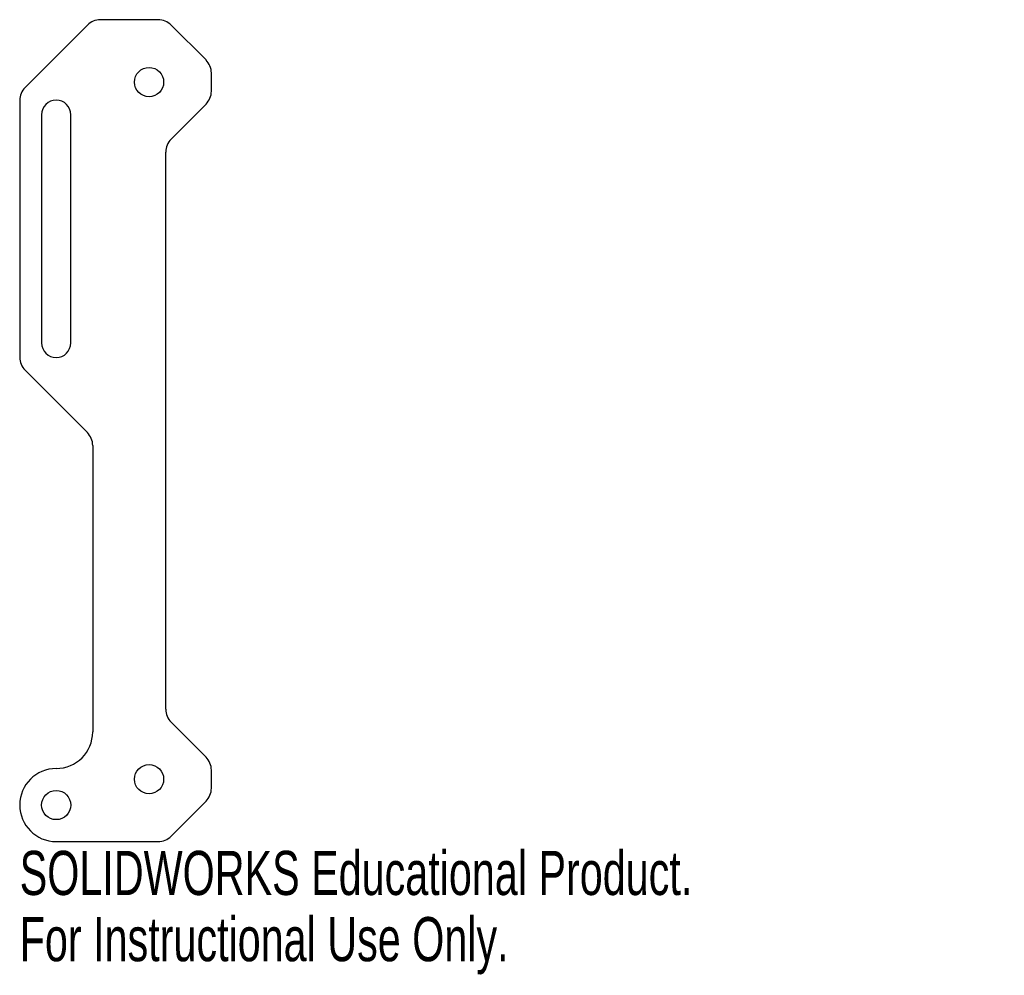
# Model space of a CAD drawing. Header units: millimetres. Extents: x 12 to 120, y -155 to -50.
import ezdxf

# ---------------------------------------------------------------- set-up
doc = ezdxf.new("R2010")
doc.units = ezdxf.units.MM
doc.styles.add('SLDTEXTSTYLE0', font='TXT', dxfattribs={"width": 0.7})

msp = doc.modelspace()

# ---------------------------------------------------------------- linework, layer by layer
at = {"color": 7, "linetype": 'Continuous', "lineweight": 25}
for p, q in [((19.41, -50.59), (12.59, -57.41)), ((27.17, -50), (20.83, -50)), ((32.41, -54.41), (28.59, -50.59)), ((33, -57.83), (33, -55.83)), ((12, -58.83), (12, -86.97)), ((28.59, -63.07), (32.41, -59.25)), ((14.4, -60.4), (14.4, -85.4)), ((17.6, -85.4), (17.6, -60.4)), ((28, -125.51), (28, -64.49)), ((12.59, -88.39), (19.41, -95.21)), ((20, -96.63), (20, -128)), ((32.41, -130.75), (28.59, -126.93)), ((33, -134.17), (33, -132.17)), ((28.59, -139.41), (32.41, -135.59)), ((16, -140), (27.17, -140))]:
    msp.add_line(p, q, dxfattribs=at)
for centre in [(26.17, -56.83), (26.17, -133.17), (16, -136)]:
    msp.add_circle(centre, 1.6, dxfattribs=at)
for centre, radius, start, end in [((20.83, -52), 2, 90, 135), ((27.17, -52), 2, 45, 90), ((31, -55.83), 2, 0, 45), ((14, -58.83), 2, 135, 180), ((31, -57.83), 2, 315, 0), ((16, -60.4), 1.6, 0, 180), ((30, -64.49), 2, 135, 180), ((16, -85.4), 1.6, 180, 0), ((14, -86.97), 2, 180, 225), ((18, -96.63), 2, 0, 45), ((30, -125.51), 2, 180, 225), ((16, -128), 4, 270, 0), ((31, -132.17), 2, 0, 45), ((16, -136), 4, 90, 270), ((31, -134.17), 2, 315, 0), ((27.17, -138), 2, 270, 315)]:
    msp.add_arc(centre, radius, start, end, dxfattribs=at)

# ---------------------------------------------------------------- texts
at = {"color": 7, "linetype": 'Continuous', "char_height": 4.8336, "attachment_point": 1, "style": 'SLDTEXTSTYLE0'}
for s, insert in [('SOLIDWORKS Educational Product.', (12, -141.02)), ('For Instructional Use Only.', (12, -148.27))]:
    msp.add_mtext(s, dxfattribs=dict(at, insert=insert))

doc.saveas('drawing.dxf')
